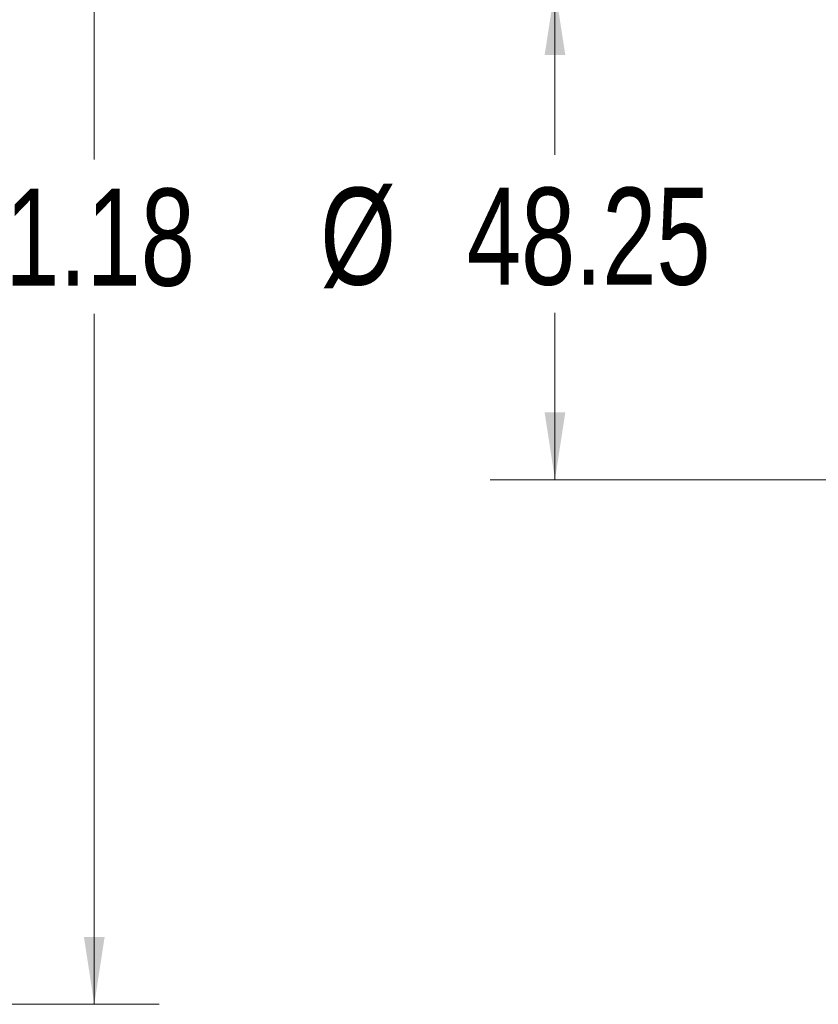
# Model space of a CAD drawing. Header units: millimetres. Extents: x 6 to 857, y 6 to 553.
# Tile 8 of 20: x 609 to 687, y 157 to 253. Entities that reach past the tile are written whole.
import ezdxf

# ---------------------------------------------------------------- set-up
doc = ezdxf.new("R2010")
doc.units = ezdxf.units.MM
doc.header["$LTSCALE"] = 2
doc.styles.add('SLDTEXTSTYLE0', font='TXT', dxfattribs={"width": 0.75})
doc.dimstyles.new('SLDDIMSTYLE0', dxfattribs={"dimtxt": 9.525, "dimasz": 6.604, "dimexe": 0, "dimexo": 0.0625, "dimgap": 2.38125, "dimtad": 0, "dimtih": 1, "dimtoh": 1, "dimrnd": 1e-09, "dimzin": 12, "dimdsep": 46, "dimtxsty": 'SLDTEXTSTYLE0', "dimsah": 1, "dimcen": 0.09, "dimadec": 0, "dimazin": 3, "dimtfac": 1, "dimtofl": 0, "dimtmove": 0, "dimatfit": 3, "dimfxl": 1, "dimfrac": 2, "dimtolj": 1, "dimtzin": 12, "dimarcsym": 0})

# ---------------------------------------------------------------- blocks, each defined once
blk = doc.blocks.new('_D_7')
at = {"color": 7, "linetype": 'Continuous', "lineweight": 0}
for p, q in [((519.969, 307.788), (622.64, 307.788)), ((616.29, 307.788), (616.29, 239.483)), ((616.29, 156.606), (616.29, 224.348)), ((519.948, 156.606), (622.64, 156.606))]:
    blk.add_line(p, q, dxfattribs=at)
at = {"color": 7, "linetype": 'Continuous', "lineweight": 18}
for points in [[(616.29, 307.788), (615.274, 301.184), (617.306, 301.184)], [(616.29, 156.606), (617.306, 163.21), (615.274, 163.21)]]:
    blk.add_solid(points, dxfattribs=at)
at = {"color": 7, "linetype": 'Continuous', "lineweight": 18, "insert": (596.94, 236.627), "char_height": 9.525, "attachment_point": 1, "style": 'SLDTEXTSTYLE0'}
blk.add_mtext('151.18', dxfattribs=at)
blk = doc.blocks.new('_D_13')
at = {"color": 7, "linetype": 'Continuous', "lineweight": 0}
for p, q in [((686.337, 256.322), (655.127, 256.322)), ((661.477, 256.322), (661.477, 239.949)), ((661.477, 208.072), (661.477, 224.445)), ((690.037, 208.072), (655.127, 208.072))]:
    blk.add_line(p, q, dxfattribs=at)
at = {"color": 7, "linetype": 'Continuous', "lineweight": 18}
for points in [[(661.477, 256.322), (660.461, 249.718), (662.493, 249.718)], [(661.477, 208.072), (662.493, 214.676), (660.461, 214.676)]]:
    blk.add_solid(points, dxfattribs=at)
at = {"color": 7, "linetype": 'Continuous', "lineweight": 18, "char_height": 9.525, "attachment_point": 1, "style": 'SLDTEXTSTYLE0'}
for s, insert in [('%%c', (638.457, 236.723)), ('48.25', (652.835, 236.723))]:
    blk.add_mtext(s, dxfattribs=dict(at, insert=insert))

msp = doc.modelspace()

# ---------------------------------------------------------------- dimensions: what is measured, and where the dimension line sits
at = {"color": 7, "linetype": 'Continuous', "lineweight": 18}
dim = msp.add_linear_dim(base=(616.29, 307.788), p1=(517.408, 156.606), p2=(517.429, 307.788), angle=90, dimstyle='SLDDIMSTYLE0', dxfattribs=at)
dim.commit()
dim.dimension.update_dxf_attribs({"geometry": '_D_7', "text_midpoint": (616.29, 231.915), "dimtype": 160})
dim = msp.add_linear_dim(base=(661.477, 256.322), p1=(692.577, 208.072), p2=(688.877, 256.322), angle=90, text='%%c<>', dimstyle='SLDDIMSTYLE0', dxfattribs=at)
dim.commit()
dim.dimension.update_dxf_attribs({"geometry": '_D_13', "text_midpoint": (661.477, 232.197), "dimtype": 160})

doc.saveas('drawing.dxf')
